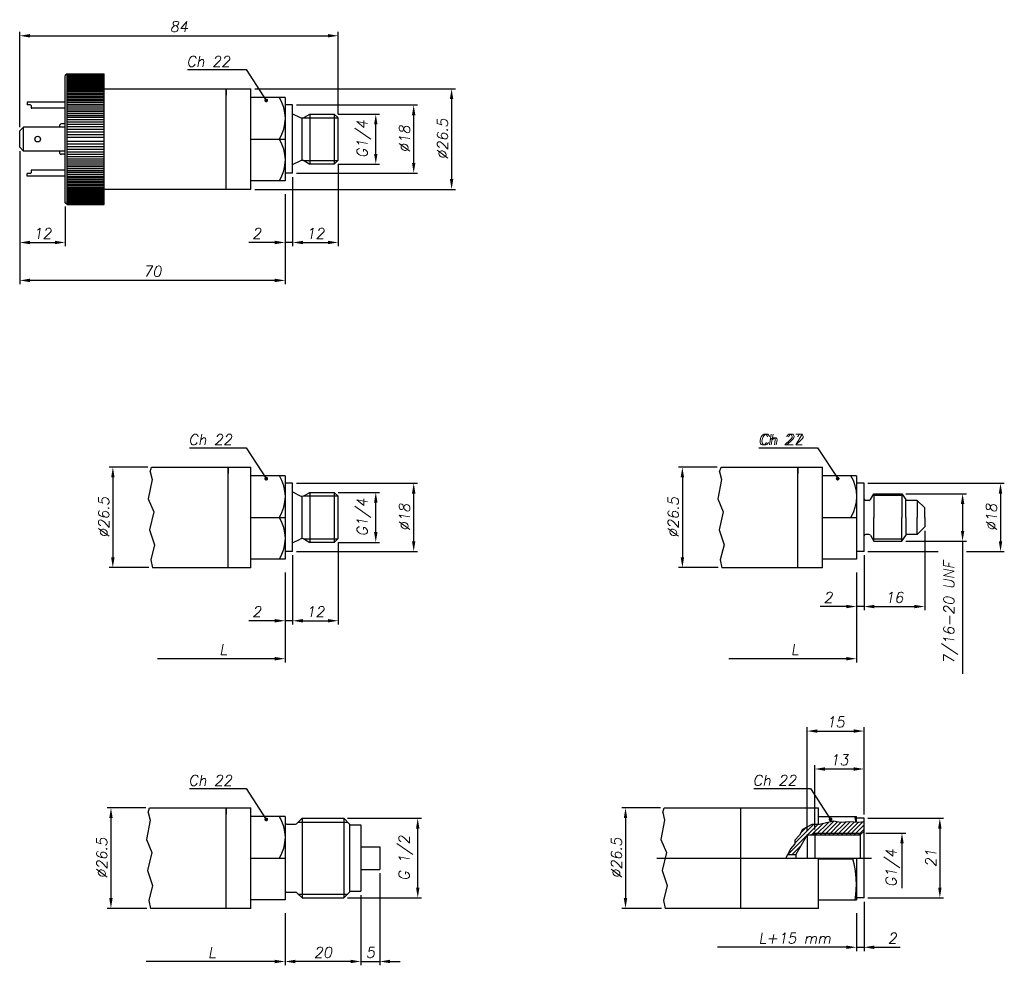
# Model space of a CAD drawing. Extents: x 343 to 877, y 114 to 364.
# Tile 1 of 2: x 343 to 603, y 114 to 364. Entities that reach past the tile are written whole.
import ezdxf

# ---------------------------------------------------------------- set-up
doc = ezdxf.new("R2010")
doc.units = 0
doc.header["$LTSCALE"] = 10
doc.header["$PDMODE"] = 1
doc.header["$PDSIZE"] = 1
doc.layers.get('0').update_dxf_attribs({"linetype": 'CONTINUOUS'})
doc.layers.get('DEFPOINTS').update_dxf_attribs({"linetype": 'CONTINUOUS'})
doc.styles.add('DEM2', font='romans.shx', dxfattribs={"oblique": 10})
doc.dimstyles.new('AXEGF_STANDARD', dxfattribs={"dimtxt": 2.8, "dimasz": 2.7, "dimexe": 1, "dimexo": 1, "dimgap": 1, "dimtad": 1, "dimdec": 8, "dimdsep": 46, "dimtxsty": 'DEM2', "dimcen": 0, "dimclrd": 256, "dimclre": 256, "dimclrt": 256, "dimadec": 8, "dimazin": 2, "dimtfac": 1, "dimtdec": 8, "dimtmove": 0, "dimatfit": 3, "dimfxl": 0, "dimtolj": 1, "dimarcsym": 0})

# ---------------------------------------------------------------- blocks, each defined once
blk = doc.blocks.new('*D1')
at = {"lineweight": -2}
for p, q in [((426.88, 338.79), (437.81, 338.79)), ((436.81, 328.34), (436.81, 336.09)), ((426.88, 325.64), (437.81, 325.64))]:
    blk.add_line(p, q, dxfattribs=at)
for points in [[(436.36, 336.09), (437.26, 336.09), (436.81, 338.79)], [(436.36, 328.34), (437.26, 328.34), (436.81, 325.64)]]:
    blk.add_solid(points)
at = {"layer": 'DEFPOINTS', "color": 0}
for p in [(425.88, 338.79), (436.81, 338.79), (425.88, 325.64)]:
    blk.add_point(p, dxfattribs=at)
at = {"insert": (433.68, 332.22), "char_height": 2.8, "attachment_point": 5, "rotation": 90, "style": 'DEM2'}
blk.add_mtext('\\A1;G1/4', dxfattribs=at)
blk = doc.blocks.new('*D2')
at = {"lineweight": -2}
for p, q in [((415.88, 341.22), (447.81, 341.22)), ((446.81, 325.92), (446.81, 338.52)), ((415.88, 323.22), (447.81, 323.22))]:
    blk.add_line(p, q, dxfattribs=at)
for points in [[(446.36, 338.52), (447.26, 338.52), (446.81, 341.22)], [(446.36, 325.92), (447.26, 325.92), (446.81, 323.22)]]:
    blk.add_solid(points)
at = {"layer": 'DEFPOINTS', "color": 0}
for p in [(414.88, 341.22), (446.81, 341.22), (414.88, 323.22)]:
    blk.add_point(p, dxfattribs=at)
at = {"insert": (444.41, 332.22), "char_height": 2.8, "attachment_point": 5, "rotation": 90, "style": 'DEM2'}
blk.add_mtext('\\A1;%%c18', dxfattribs=at)
blk = doc.blocks.new('*D3')
at = {"lineweight": -2}
for p, q in [((426.88, 325.64), (426.88, 303.97)), ((414.88, 322.22), (414.88, 303.97)), ((417.58, 304.97), (424.18, 304.97))]:
    blk.add_line(p, q, dxfattribs=at)
for points in [[(417.58, 305.42), (417.58, 304.52), (414.88, 304.97)], [(424.18, 305.42), (424.18, 304.52), (426.88, 304.97)]]:
    blk.add_solid(points)
at = {"layer": 'DEFPOINTS', "color": 0}
for p in [(426.88, 326.64), (414.88, 323.22), (426.88, 304.97)]:
    blk.add_point(p, dxfattribs=at)
at = {"insert": (420.88, 307.37), "char_height": 2.8, "attachment_point": 5, "style": 'DEM2'}
blk.add_mtext('\\A1;12', dxfattribs=at)
blk = doc.blocks.new('*D4')
at = {"lineweight": -2}
for p, q in [((414.88, 322.22), (414.88, 303.97)), ((412.88, 317.72), (412.88, 303.97)), ((410.18, 304.97), (403.34, 304.97)), ((414.88, 304.97), (412.88, 304.97)), ((417.58, 304.97), (420.28, 304.97))]:
    blk.add_line(p, q, dxfattribs=at)
for points in [[(410.18, 305.42), (410.18, 304.52), (412.88, 304.97)], [(417.58, 305.42), (417.58, 304.52), (414.88, 304.97)]]:
    blk.add_solid(points)
at = {"layer": 'DEFPOINTS', "color": 0}
for p in [(414.88, 323.22), (412.88, 318.72), (412.88, 304.97)]:
    blk.add_point(p, dxfattribs=at)
at = {"insert": (405.41, 307.37), "char_height": 2.8, "attachment_point": 5, "style": 'DEM2'}
blk.add_mtext('\\A1;2', dxfattribs=at)
blk = doc.blocks.new('*D5')
at = {"lineweight": -2}
for p, q in [((342.88, 329.07), (342.88, 293.97)), ((412.88, 317.72), (412.88, 293.97)), ((410.18, 294.97), (345.58, 294.97))]:
    blk.add_line(p, q, dxfattribs=at)
for points in [[(345.58, 295.42), (345.58, 294.52), (342.88, 294.97)], [(410.18, 295.42), (410.18, 294.52), (412.88, 294.97)]]:
    blk.add_solid(points)
at = {"layer": 'DEFPOINTS', "color": 0}
for p in [(342.88, 330.07), (412.88, 318.72), (342.88, 294.97)]:
    blk.add_point(p, dxfattribs=at)
at = {"insert": (377.88, 297.37), "char_height": 2.8, "attachment_point": 5, "style": 'DEM2'}
blk.add_mtext('\\A1;70', dxfattribs=at)
blk = doc.blocks.new('*D6')
at = {"lineweight": -2}
for p, q in [((342.88, 329.07), (342.88, 303.97)), ((354.88, 314.47), (354.88, 303.97)), ((345.58, 304.97), (352.18, 304.97))]:
    blk.add_line(p, q, dxfattribs=at)
for points in [[(345.58, 305.42), (345.58, 304.52), (342.88, 304.97)], [(352.18, 305.42), (352.18, 304.52), (354.88, 304.97)]]:
    blk.add_solid(points)
at = {"layer": 'DEFPOINTS', "color": 0}
for p in [(342.88, 330.07), (354.88, 315.47), (354.88, 304.97)]:
    blk.add_point(p, dxfattribs=at)
at = {"insert": (348.88, 307.37), "char_height": 2.8, "attachment_point": 5, "style": 'DEM2'}
blk.add_mtext('\\A1;12', dxfattribs=at)
blk = doc.blocks.new('*D7')
at = {"lineweight": -2}
for p, q in [((404.88, 345.47), (457.81, 345.47)), ((456.81, 342.77), (456.81, 321.67)), ((404.88, 318.97), (457.81, 318.97))]:
    blk.add_line(p, q, dxfattribs=at)
for points in [[(456.36, 342.77), (457.26, 342.77), (456.81, 345.47)], [(456.36, 321.67), (457.26, 321.67), (456.81, 318.97)]]:
    blk.add_solid(points)
at = {"layer": 'DEFPOINTS', "color": 0}
for p in [(403.88, 345.47), (403.88, 318.97), (456.81, 318.97)]:
    blk.add_point(p, dxfattribs=at)
at = {"insert": (454.41, 332.22), "char_height": 2.8, "attachment_point": 5, "rotation": 90, "style": 'DEM2'}
blk.add_mtext('\\A1;%%c26.5', dxfattribs=at)
blk = doc.blocks.new('*D8')
at = {"lineweight": -2}
for p, q in [((342.88, 335.37), (342.88, 360.47)), ((345.58, 359.47), (424.18, 359.47)), ((426.88, 338.79), (426.88, 360.47))]:
    blk.add_line(p, q, dxfattribs=at)
for points in [[(345.58, 359.92), (345.58, 359.02), (342.88, 359.47)], [(424.18, 359.92), (424.18, 359.02), (426.88, 359.47)]]:
    blk.add_solid(points)
at = {"layer": 'DEFPOINTS', "color": 0}
for p in [(426.88, 359.47), (426.88, 337.79), (342.88, 334.37)]:
    blk.add_point(p, dxfattribs=at)
at = {"insert": (384.88, 361.87), "char_height": 2.8, "attachment_point": 5, "style": 'DEM2'}
blk.add_mtext('\\A1;84', dxfattribs=at)
blk = doc.blocks.new('*D9')
at = {"lineweight": -2}
for p, q in [((437.88, 138.66), (437.88, 114.41)), ((432.88, 132.91), (432.88, 114.41)), ((430.18, 115.41), (427.48, 115.41)), ((432.88, 115.41), (437.88, 115.41)), ((440.58, 115.41), (443.28, 115.41))]:
    blk.add_line(p, q, dxfattribs=at)
for points in [[(430.18, 115.86), (430.18, 114.96), (432.88, 115.41)], [(440.58, 115.86), (440.58, 114.96), (437.88, 115.41)]]:
    blk.add_solid(points)
at = {"layer": 'DEFPOINTS', "color": 0}
for p in [(437.88, 139.66), (432.88, 133.91), (437.88, 115.41)]:
    blk.add_point(p, dxfattribs=at)
at = {"insert": (435.38, 117.81), "char_height": 2.8, "attachment_point": 5, "style": 'DEM2'}
blk.add_mtext('\\A1;5', dxfattribs=at)
blk = doc.blocks.new('*D10')
at = {"lineweight": -2}
for p, q in [((432.88, 132.91), (432.88, 114.41)), ((412.88, 128.16), (412.88, 114.41)), ((430.18, 115.41), (415.58, 115.41))]:
    blk.add_line(p, q, dxfattribs=at)
for points in [[(415.58, 115.86), (415.58, 114.96), (412.88, 115.41)], [(430.18, 115.86), (430.18, 114.96), (432.88, 115.41)]]:
    blk.add_solid(points)
at = {"layer": 'DEFPOINTS', "color": 0}
for p in [(432.88, 133.91), (412.88, 129.16), (412.88, 115.41)]:
    blk.add_point(p, dxfattribs=at)
at = {"insert": (422.88, 117.81), "char_height": 2.8, "attachment_point": 5, "style": 'DEM2'}
blk.add_mtext('\\A1;20', dxfattribs=at)
blk = doc.blocks.new('*D11')
at = {"lineweight": -2}
for p, q in [((429.38, 153.16), (448.88, 153.16)), ((447.88, 134.86), (447.88, 150.46)), ((429.38, 132.16), (448.88, 132.16))]:
    blk.add_line(p, q, dxfattribs=at)
for points in [[(447.43, 150.46), (448.33, 150.46), (447.88, 153.16)], [(447.43, 134.86), (448.33, 134.86), (447.88, 132.16)]]:
    blk.add_solid(points)
at = {"layer": 'DEFPOINTS', "color": 0}
for p in [(428.38, 153.16), (447.88, 153.16), (428.38, 132.16)]:
    blk.add_point(p, dxfattribs=at)
at = {"insert": (444.74, 142.66), "char_height": 2.8, "attachment_point": 5, "rotation": 90, "style": 'DEM2'}
blk.add_mtext('\\A1;G 1/2', dxfattribs=at)
blk = doc.blocks.new('*D12')
at = {"lineweight": -2}
for p, q in [((376.14, 155.91), (365.95, 155.91)), ((366.95, 153.21), (366.95, 132.11)), ((376.4, 129.41), (365.95, 129.41))]:
    blk.add_line(p, q, dxfattribs=at)
for points in [[(366.5, 153.21), (367.4, 153.21), (366.95, 155.91)], [(366.5, 132.11), (367.4, 132.11), (366.95, 129.41)]]:
    blk.add_solid(points)
at = {"layer": 'DEFPOINTS', "color": 0}
for p in [(377.14, 155.91), (366.95, 129.41), (377.4, 129.41)]:
    blk.add_point(p, dxfattribs=at)
at = {"insert": (364.55, 142.66), "char_height": 2.8, "attachment_point": 5, "rotation": 90, "style": 'DEM2'}
blk.add_mtext('\\A1;%%c26.5', dxfattribs=at)
blk = doc.blocks.new('*D13')
at = {"lineweight": -2}
for p, q in [((526.88, 245.74), (516.69, 245.74)), ((517.69, 243.04), (517.69, 221.94)), ((527.14, 219.24), (516.69, 219.24))]:
    blk.add_line(p, q, dxfattribs=at)
for points in [[(517.24, 243.04), (518.14, 243.04), (517.69, 245.74)], [(517.24, 221.94), (518.14, 221.94), (517.69, 219.24)]]:
    blk.add_solid(points)
at = {"layer": 'DEFPOINTS', "color": 0}
for p in [(527.88, 245.74), (517.69, 219.24), (528.14, 219.24)]:
    blk.add_point(p, dxfattribs=at)
at = {"insert": (515.29, 232.49), "char_height": 2.8, "attachment_point": 5, "rotation": 90, "style": 'DEM2'}
blk.add_mtext('\\A1;%%c26.5', dxfattribs=at)
blk = doc.blocks.new('*D14')
at = {"lineweight": -2}
for p, q in [((565.61, 222.49), (565.61, 207.99)), ((563.61, 217.99), (563.61, 207.99)), ((560.91, 208.99), (554.08, 208.99)), ((565.61, 208.99), (563.61, 208.99)), ((568.31, 208.99), (571.01, 208.99))]:
    blk.add_line(p, q, dxfattribs=at)
for points in [[(560.91, 209.44), (560.91, 208.54), (563.61, 208.99)], [(568.31, 209.44), (568.31, 208.54), (565.61, 208.99)]]:
    blk.add_solid(points)
at = {"layer": 'DEFPOINTS', "color": 0}
for p in [(565.61, 223.49), (563.61, 218.99), (563.61, 208.99)]:
    blk.add_point(p, dxfattribs=at)
at = {"insert": (556.15, 211.39), "char_height": 2.8, "attachment_point": 5, "style": 'DEM2'}
blk.add_mtext('\\A1;2', dxfattribs=at)
blk = doc.blocks.new('*D15')
at = {"lineweight": -2}
for p, q in [((581.61, 228.99), (581.61, 207.99)), ((565.61, 222.49), (565.61, 207.99)), ((568.31, 208.99), (578.91, 208.99))]:
    blk.add_line(p, q, dxfattribs=at)
for points in [[(568.31, 209.44), (568.31, 208.54), (565.61, 208.99)], [(578.91, 209.44), (578.91, 208.54), (581.61, 208.99)]]:
    blk.add_solid(points)
at = {"layer": 'DEFPOINTS', "color": 0}
for p in [(581.61, 229.99), (565.61, 223.49), (581.61, 208.99)]:
    blk.add_point(p, dxfattribs=at)
at = {"insert": (573.61, 211.39), "char_height": 2.8, "attachment_point": 5, "style": 'DEM2'}
blk.add_mtext('\\A1;16', dxfattribs=at)
blk = doc.blocks.new('*D16')
at = {"lineweight": -2}
for p, q in [((576.61, 238.74), (592.61, 238.74)), ((591.61, 236.04), (591.61, 228.94)), ((576.61, 226.24), (592.61, 226.24)), ((591.61, 226.24), (591.61, 191.27))]:
    blk.add_line(p, q, dxfattribs=at)
for points in [[(591.16, 236.04), (592.06, 236.04), (591.61, 238.74)], [(591.16, 228.94), (592.06, 228.94), (591.61, 226.24)]]:
    blk.add_solid(points)
at = {"layer": 'DEFPOINTS', "color": 0}
for p in [(575.61, 238.74), (591.61, 238.74), (575.61, 226.24)]:
    blk.add_point(p, dxfattribs=at)
at = {"insert": (588.48, 207.4), "char_height": 2.8, "attachment_point": 5, "rotation": 90, "style": 'DEM2'}
blk.add_mtext('\\A1;7/16-20 UNF', dxfattribs=at)
blk = doc.blocks.new('*D17')
at = {"lineweight": -2}
for p, q in [((511.88, 155.91), (501.69, 155.91)), ((502.69, 153.21), (502.69, 132.11)), ((512.14, 129.41), (501.69, 129.41))]:
    blk.add_line(p, q, dxfattribs=at)
for points in [[(502.24, 153.21), (503.14, 153.21), (502.69, 155.91)], [(502.24, 132.11), (503.14, 132.11), (502.69, 129.41)]]:
    blk.add_solid(points)
at = {"layer": 'DEFPOINTS', "color": 0}
for p in [(512.88, 155.91), (502.69, 129.41), (513.14, 129.41)]:
    blk.add_point(p, dxfattribs=at)
at = {"insert": (500.29, 142.66), "char_height": 2.8, "attachment_point": 5, "rotation": 90, "style": 'DEM2'}
blk.add_mtext('\\A1;%%c26.5', dxfattribs=at)
blk = doc.blocks.new('*D18')
at = {"lineweight": -2}
for p, q in [((566.61, 153.16), (586.61, 153.16)), ((585.61, 150.46), (585.61, 134.86)), ((566.61, 132.16), (586.61, 132.16))]:
    blk.add_line(p, q, dxfattribs=at)
for points in [[(585.16, 150.46), (586.06, 150.46), (585.61, 153.16)], [(585.16, 134.86), (586.06, 134.86), (585.61, 132.16)]]:
    blk.add_solid(points)
at = {"layer": 'DEFPOINTS', "color": 0}
for p in [(565.61, 153.16), (565.61, 132.16), (585.61, 132.16)]:
    blk.add_point(p, dxfattribs=at)
at = {"insert": (583.21, 142.66), "char_height": 2.8, "attachment_point": 5, "rotation": 90, "style": 'DEM2'}
blk.add_mtext('\\A1;21', dxfattribs=at)
blk = doc.blocks.new('*D19')
at = {"lineweight": -2}
for p, q in [((552.61, 150.23), (552.61, 167.16)), ((565.61, 154.16), (565.61, 167.16)), ((555.31, 166.16), (562.91, 166.16))]:
    blk.add_line(p, q, dxfattribs=at)
for points in [[(555.31, 166.61), (555.31, 165.71), (552.61, 166.16)], [(562.91, 166.61), (562.91, 165.71), (565.61, 166.16)]]:
    blk.add_solid(points)
at = {"layer": 'DEFPOINTS', "color": 0}
for p in [(565.61, 166.16), (565.61, 153.16), (552.61, 149.23)]:
    blk.add_point(p, dxfattribs=at)
at = {"insert": (559.11, 168.56), "char_height": 2.8, "attachment_point": 5, "style": 'DEM2'}
blk.add_mtext('\\A1;13', dxfattribs=at)
blk = doc.blocks.new('*D20')
at = {"lineweight": -2}
for p, q in [((550.61, 149.81), (550.61, 177.16)), ((565.61, 154.16), (565.61, 177.16)), ((553.31, 176.16), (562.91, 176.16))]:
    blk.add_line(p, q, dxfattribs=at)
for points in [[(553.31, 176.61), (553.31, 175.71), (550.61, 176.16)], [(562.91, 176.61), (562.91, 175.71), (565.61, 176.16)]]:
    blk.add_solid(points)
at = {"layer": 'DEFPOINTS', "color": 0}
for p in [(565.61, 176.16), (565.61, 153.16), (550.61, 148.81)]:
    blk.add_point(p, dxfattribs=at)
at = {"insert": (558.11, 178.56), "char_height": 2.8, "attachment_point": 5, "style": 'DEM2'}
blk.add_mtext('\\A1;15', dxfattribs=at)
blk = doc.blocks.new('*D21')
at = {"lineweight": -2}
for p, q in [((565.61, 131.16), (565.61, 118.16)), ((563.61, 128.16), (563.61, 118.16)), ((560.91, 119.16), (558.21, 119.16)), ((563.61, 119.16), (565.61, 119.16)), ((568.31, 119.16), (575.15, 119.16))]:
    blk.add_line(p, q, dxfattribs=at)
for points in [[(560.91, 119.61), (560.91, 118.71), (563.61, 119.16)], [(568.31, 119.61), (568.31, 118.71), (565.61, 119.16)]]:
    blk.add_solid(points)
at = {"layer": 'DEFPOINTS', "color": 0}
for p in [(565.61, 132.16), (563.61, 129.16), (565.61, 119.16)]:
    blk.add_point(p, dxfattribs=at)
at = {"insert": (573.08, 121.56), "char_height": 2.8, "attachment_point": 5, "style": 'DEM2'}
blk.add_mtext('\\A1;2', dxfattribs=at)
blk = doc.blocks.new('*D25')
at = {"lineweight": -2}
for p, q in [((414.88, 222.49), (414.88, 204.24)), ((412.88, 217.99), (412.88, 204.24)), ((410.18, 205.24), (403.34, 205.24)), ((414.88, 205.24), (412.88, 205.24)), ((417.58, 205.24), (420.28, 205.24))]:
    blk.add_line(p, q, dxfattribs=at)
for points in [[(410.18, 205.69), (410.18, 204.79), (412.88, 205.24)], [(417.58, 205.69), (417.58, 204.79), (414.88, 205.24)]]:
    blk.add_solid(points)
at = {"layer": 'DEFPOINTS', "color": 0}
for p in [(414.88, 223.49), (412.88, 218.99), (412.88, 205.24)]:
    blk.add_point(p, dxfattribs=at)
at = {"insert": (405.41, 207.64), "char_height": 2.8, "attachment_point": 5, "style": 'DEM2'}
blk.add_mtext('\\A1;2', dxfattribs=at)
blk = doc.blocks.new('*D24')
at = {"lineweight": -2}
for p, q in [((426.88, 225.91), (426.88, 204.24)), ((414.88, 222.49), (414.88, 204.24)), ((417.58, 205.24), (424.18, 205.24))]:
    blk.add_line(p, q, dxfattribs=at)
for points in [[(417.58, 205.69), (417.58, 204.79), (414.88, 205.24)], [(424.18, 205.69), (424.18, 204.79), (426.88, 205.24)]]:
    blk.add_solid(points)
at = {"layer": 'DEFPOINTS', "color": 0}
for p in [(426.88, 226.91), (414.88, 223.49), (426.88, 205.24)]:
    blk.add_point(p, dxfattribs=at)
at = {"insert": (420.88, 207.64), "char_height": 2.8, "attachment_point": 5, "style": 'DEM2'}
blk.add_mtext('\\A1;12', dxfattribs=at)
blk = doc.blocks.new('*D23')
at = {"lineweight": -2}
for p, q in [((415.88, 241.49), (447.81, 241.49)), ((446.81, 226.19), (446.81, 238.79)), ((415.88, 223.49), (447.81, 223.49))]:
    blk.add_line(p, q, dxfattribs=at)
for points in [[(446.36, 238.79), (447.26, 238.79), (446.81, 241.49)], [(446.36, 226.19), (447.26, 226.19), (446.81, 223.49)]]:
    blk.add_solid(points)
at = {"layer": 'DEFPOINTS', "color": 0}
for p in [(414.88, 241.49), (446.81, 241.49), (414.88, 223.49)]:
    blk.add_point(p, dxfattribs=at)
at = {"insert": (444.41, 232.49), "char_height": 2.8, "attachment_point": 5, "rotation": 90, "style": 'DEM2'}
blk.add_mtext('\\A1;%%c18', dxfattribs=at)
blk = doc.blocks.new('*D22')
at = {"lineweight": -2}
for p, q in [((426.88, 239.07), (437.81, 239.07)), ((436.81, 228.61), (436.81, 236.37)), ((426.88, 225.91), (437.81, 225.91))]:
    blk.add_line(p, q, dxfattribs=at)
for points in [[(436.36, 236.37), (437.26, 236.37), (436.81, 239.07)], [(436.36, 228.61), (437.26, 228.61), (436.81, 225.91)]]:
    blk.add_solid(points)
at = {"layer": 'DEFPOINTS', "color": 0}
for p in [(425.88, 239.07), (436.81, 239.07), (425.88, 225.91)]:
    blk.add_point(p, dxfattribs=at)
at = {"insert": (433.68, 232.49), "char_height": 2.8, "attachment_point": 5, "rotation": 90, "style": 'DEM2'}
blk.add_mtext('\\A1;G1/4', dxfattribs=at)
blk = doc.blocks.new('*D26')
at = {"lineweight": -2}
for p, q in [((376.64, 245.74), (366.45, 245.74)), ((367.45, 243.04), (367.45, 221.94)), ((376.9, 219.24), (366.45, 219.24))]:
    blk.add_line(p, q, dxfattribs=at)
for points in [[(367, 243.04), (367.9, 243.04), (367.45, 245.74)], [(367, 221.94), (367.9, 221.94), (367.45, 219.24)]]:
    blk.add_solid(points)
at = {"layer": 'DEFPOINTS', "color": 0}
for p in [(377.64, 245.74), (367.45, 219.24), (377.9, 219.24)]:
    blk.add_point(p, dxfattribs=at)
at = {"insert": (365.05, 232.49), "char_height": 2.8, "attachment_point": 5, "rotation": 90, "style": 'DEM2'}
blk.add_mtext('\\A1;%%c26.5', dxfattribs=at)
blk = doc.blocks.new('*D27')
at = {"lineweight": -2}
for p, q in [((566.61, 241.49), (602.61, 241.49)), ((601.61, 238.79), (601.61, 226.19)), ((592.61, 223.49), (602.61, 223.49))]:
    blk.add_line(p, q, dxfattribs=at)
for points in [[(601.16, 238.79), (602.06, 238.79), (601.61, 241.49)], [(601.16, 226.19), (602.06, 226.19), (601.61, 223.49)]]:
    blk.add_solid(points)
at = {"layer": 'DEFPOINTS', "color": 0}
for p in [(565.61, 241.49), (591.61, 223.49), (601.61, 223.49)]:
    blk.add_point(p, dxfattribs=at)
at = {"insert": (599.21, 232.49), "char_height": 2.8, "attachment_point": 5, "rotation": 90, "style": 'DEM2'}
blk.add_mtext('\\A1;%%c18', dxfattribs=at)

msp = doc.modelspace()

# ---------------------------------------------------------------- hatches: boundary and pattern name
h = msp.add_hatch()
h.set_pattern_fill('ANSI31', color=256, scale=0.25, style=0)
h.paths.add_polyline_path([(561.89304599, 152.26642858), (559.43097251, 152.04265341), (557.56576551, 152.41561169), (553.83535152, 151.52051102), (551.8209279, 151.52051102), (549.35885293, 150.17786002), (548.61276983, 148.6860259), (547.34442931, 147.41796695), (547.34442931, 146.44827423), (546.24668171, 145.13673757), (545.76698984, 144.17756967), (545.47682958, 143.65539714), (547.63928061, 143.65539714), (550.6126345, 148.80539714), (551.87045073, 148.80539714), (552.6126345, 149.23389714), (565.0411345, 149.23389714), (565.6126345, 149.80539714), (565.6126345, 152.23291421), (564.28051191, 152.04265341)])
h.paths.add_polyline_path([(564.6126345, 148.80539714), (565.0411345, 149.23389714), (552.6126345, 149.23389714), (552.6126345, 148.80539714)], flags=17)
h.paths.add_polyline_path([(552.6126345, 148.80539714), (552.6126345, 149.23389714), (551.87045073, 148.80539714)], flags=17)

# ---------------------------------------------------------------- linework, layer by layer
for p, q in [((355.37609799, 349.46588803), (354.87609799, 348.96588803)), ((354.87609799, 315.46588803), (354.87609799, 348.96588803)), ((355.37609799, 314.96588803), (355.37609799, 349.46588803)), ((355.37609799, 349.46588803), (365.17609799, 349.46588803)), ((355.37609799, 349.36588803), (365.17609799, 349.36588803)), ((355.37609799, 349.26588803), (365.17609799, 349.26588803)), ((355.37609799, 349.16588803), (365.17609799, 349.16588803)), ((355.37609799, 348.96588803), (365.17609799, 348.96588803)), ((355.37609799, 348.76588803), (365.17609799, 348.76588803)), ((355.37609799, 348.56588803), (365.17609799, 348.56588803)), ((355.37609799, 348.36588803), (365.17609799, 348.36588803)), ((355.37609799, 348.1808164), (365.17609799, 348.1808164)), ((365.17609799, 314.96588803), (365.17609799, 349.46588803)), ((387.14738611, 350.5704283), (402.59524053, 350.5704283)), ((402.59524053, 350.5704283), (407.91885164, 342.4302429)), ((355.37609799, 347.96588803), (365.17609799, 347.96588803)), ((355.37609799, 347.76588803), (365.17609799, 347.76588803)), ((355.37609799, 347.56588803), (365.17609799, 347.56588803)), ((355.37609799, 347.26588803), (365.17609799, 347.26588803)), ((355.37609799, 346.96588803), (365.17609799, 346.96588803)), ((355.37609799, 346.66588803), (365.17609799, 346.66588803)), ((355.37609799, 346.36588803), (365.17609799, 346.36588803)), ((355.37609799, 346.06588803), (365.17609799, 346.06588803)), ((355.37609799, 345.76588803), (365.17609799, 345.76588803)), ((355.37609799, 345.46588803), (365.17609799, 345.46588803)), ((365.17609799, 345.46588803), (403.87609799, 345.46588803)), ((397.37609799, 318.96588803), (397.37609799, 345.46588803)), ((397.37609799, 345.46588803), (397.37609799, 343.81588803)), ((403.87609799, 318.96588803), (403.87609799, 345.46588803)), ((355.37609799, 345.16588803), (365.17609799, 345.16588803)), ((355.37609799, 344.76588803), (365.17609799, 344.76588803)), ((355.37609799, 344.36588803), (365.17609799, 344.36588803)), ((355.37609799, 343.96588803), (365.17609799, 343.96588803)), ((355.37609799, 343.56588803), (365.17609799, 343.56588803)), ((355.37609799, 343.16588803), (365.17609799, 343.16588803)), ((412.87609799, 343.21588803), (403.87609799, 343.21588803)), ((412.87609799, 343.21588803), (412.87609799, 321.21588803)), ((354.87609799, 341.96588803), (344.87609799, 341.96588803)), ((344.87609799, 341.96588803), (344.87609799, 341.26588803)), ((345.67609799, 341.26588803), (344.87609799, 341.26588803)), ((345.87609799, 341.06588803), (345.87609799, 340.56588803)), ((354.87609799, 340.36588803), (346.07609799, 340.36588803)), ((355.37609799, 342.76588803), (365.17609799, 342.76588803)), ((355.37609799, 342.36588803), (365.17609799, 342.36588803)), ((355.37609799, 341.96588803), (365.17609799, 341.96588803)), ((355.37609799, 341.46588803), (365.17609799, 341.46588803)), ((355.37609799, 340.96588803), (365.17609799, 340.96588803)), ((355.37609799, 340.46588803), (365.17609799, 340.46588803)), ((414.87609799, 323.21588803), (414.87609799, 341.21588803)), ((355.37609799, 339.96588803), (365.17609799, 339.96588803)), ((355.37609799, 339.46588803), (365.17609799, 339.46588803)), ((355.37609799, 338.96588803), (365.17609799, 338.96588803)), ((355.37609799, 338.46588803), (365.17609799, 338.46588803)), ((355.37609799, 337.96588803), (365.17609799, 337.96588803)), ((414.87609799, 338.91588803), (416.85156641, 337.94000587)), ((417.38305261, 326.61588803), (417.38305261, 337.81588803)), ((417.70681139, 337.86038803), (426.81009799, 337.86038803)), ((417.98305261, 337.97665755), (419.40200143, 338.79588803)), ((419.39940336, 338.79438803), (425.87609799, 338.79438803)), ((419.39940336, 338.79438803), (419.39940336, 325.63738803)), ((426.87609799, 337.79438803), (425.87609799, 338.79438803)), ((426.87609799, 337.79438803), (425.87609799, 338.79438803)), ((425.87609799, 338.79438803), (425.87609799, 325.63738803)), ((426.87609799, 326.63738803), (426.87609799, 337.79438803)), ((426.87609799, 326.63738803), (426.87609799, 337.79438803)), ((343.87609799, 335.36588803), (342.87609799, 334.36588803)), ((354.87609799, 335.36588803), (343.87609799, 335.36588803)), ((343.87609799, 329.06588803), (343.87609799, 335.36588803)), ((353.37609799, 335.71588803), (353.37609799, 335.36588803)), ((354.87609799, 336.21588803), (353.87609799, 336.21588803)), ((355.37609799, 337.36588803), (365.17609799, 337.36588803)), ((355.37609799, 336.76588803), (365.17609799, 336.76588803)), ((355.37609799, 336.16588803), (365.17609799, 336.16588803)), ((355.37609799, 335.56588803), (365.17609799, 335.56588803)), ((342.87609799, 330.06588803), (342.87609799, 334.36588803)), ((355.37609799, 334.86588803), (365.17609799, 334.86588803)), ((355.37609799, 334.16588803), (365.17609799, 334.16588803)), ((355.37609799, 333.46588803), (365.17609799, 333.46588803)), ((355.37609799, 332.76588803), (365.17609799, 332.76588803)), ((343.87609799, 329.06588803), (342.87609799, 330.06588803)), ((355.37609799, 331.66588803), (365.17609799, 331.66588803)), ((355.37609799, 330.96588803), (365.17609799, 330.96588803)), ((355.37609799, 330.26588803), (365.17609799, 330.26588803)), ((403.87609799, 332.21588803), (412.87609799, 332.21588803)), ((354.87609799, 329.06588803), (343.87609799, 329.06588803)), ((353.37609799, 329.06588803), (353.37609799, 328.71588803)), ((354.87609799, 328.21588803), (353.87609799, 328.21588803)), ((355.37609799, 329.56588803), (365.17609799, 329.56588803)), ((355.37609799, 328.86588803), (365.17609799, 328.86588803)), ((355.37609799, 328.26588803), (365.17609799, 328.26588803)), ((355.37609799, 327.66588803), (365.17609799, 327.66588803)), ((355.37609799, 327.06588803), (365.17609799, 327.06588803)), ((355.37609799, 326.46588803), (365.17609799, 326.46588803)), ((355.37609799, 325.96588803), (365.17609799, 325.96588803)), ((355.37609799, 325.46588803), (365.17609799, 325.46588803)), ((355.37609799, 324.96588803), (365.17609799, 324.96588803)), ((414.87609799, 325.51588803), (416.85156641, 326.49177019)), ((417.70681139, 326.57138803), (426.81009799, 326.57138803)), ((417.98305261, 326.45511851), (419.40200143, 325.63588803)), ((425.87609799, 325.63738803), (419.39940336, 325.63738803)), ((426.87609799, 326.63738803), (425.87609799, 325.63738803)), ((426.87609799, 326.63738803), (425.87609799, 325.63738803)), ((344.87609799, 322.46588803), (344.87609799, 323.16588803)), ((345.67609799, 323.16588803), (344.87609799, 323.16588803)), ((354.87609799, 322.46588803), (344.87609799, 322.46588803)), ((345.87609799, 323.86588803), (345.87609799, 323.36588803)), ((354.87609799, 324.06588803), (346.07609799, 324.06588803)), ((355.37609799, 324.46588803), (365.17609799, 324.46588803)), ((355.37609799, 323.96588803), (365.17609799, 323.96588803)), ((355.37609799, 323.46588803), (365.17609799, 323.46588803)), ((355.37609799, 322.96588803), (365.17609799, 322.96588803)), ((355.37609799, 322.46588803), (365.17609799, 322.46588803)), ((355.37609799, 322.06588803), (365.17609799, 322.06588803)), ((355.37609799, 321.66588803), (365.17609799, 321.66588803)), ((355.37609799, 321.26588803), (365.17609799, 321.26588803)), ((355.37609799, 320.86588803), (365.17609799, 320.86588803)), ((355.37609799, 320.46588803), (365.17609799, 320.46588803)), ((355.37609799, 320.06588803), (365.17609799, 320.06588803)), ((355.37609799, 319.66588803), (365.17609799, 319.66588803)), ((412.87609799, 321.21588803), (403.87609799, 321.21588803)), ((355.37609799, 319.26588803), (365.17609799, 319.26588803)), ((355.37609799, 318.96588803), (365.17609799, 318.96588803)), ((355.37609799, 318.66588803), (365.17609799, 318.66588803)), ((355.37609799, 318.36588803), (365.17609799, 318.36588803)), ((355.37609799, 318.06588803), (365.17609799, 318.06588803)), ((355.37609799, 317.76588803), (365.17609799, 317.76588803)), ((355.37609799, 317.46588803), (365.17609799, 317.46588803)), ((355.37609799, 317.16588803), (365.17609799, 317.16588803)), ((403.87609799, 318.96588803), (365.17609799, 318.96588803)), ((355.37609799, 314.96588803), (354.87609799, 315.46588803)), ((355.37609799, 316.86588803), (365.17609799, 316.86588803)), ((355.37609799, 316.66588803), (365.17609799, 316.66588803)), ((355.37609799, 316.46588803), (365.17609799, 316.46588803)), ((355.37609799, 316.26588803), (365.17609799, 316.26588803)), ((355.37609799, 316.06588803), (365.17609799, 316.06588803)), ((355.37609799, 315.86588803), (365.17609799, 315.86588803)), ((355.37609799, 315.66588803), (365.17609799, 315.66588803)), ((355.37609799, 315.46588803), (365.17609799, 315.46588803)), ((355.37609799, 315.26588803), (365.17609799, 315.26588803)), ((355.37609799, 315.16588803), (365.17609799, 315.16588803)), ((355.37609799, 315.06588803), (365.17609799, 315.06588803)), ((355.37609799, 314.96588803), (365.17609799, 314.96588803)), ((387.64738611, 250.84165635), (402.59524053, 250.84165635)), ((402.59524053, 250.84165635), (407.91885164, 242.70147095)), ((537.88392261, 250.84165635), (553.33177703, 250.84165635)), ((538.38392261, 250.84165635), (553.33177703, 250.84165635)), ((553.33177703, 250.84165635), (558.65538815, 242.70147095)), ((553.33177703, 250.84165635), (558.65538815, 242.70147095)), ((377.2685661, 244.53785502), (377.64207149, 245.73711608)), ((377.2685661, 244.53785502), (377.77982121, 242.49328892)), ((377.64207149, 245.73711608), (403.87609799, 245.73711608)), ((397.87609799, 219.23711608), (397.87609799, 245.73711608)), ((397.87609799, 245.73711608), (397.87609799, 244.08711608)), ((403.87609799, 219.23711608), (403.87609799, 245.73711608)), ((527.50510261, 244.53785502), (527.878608, 245.73711608)), ((527.50510261, 244.53785502), (528.01635771, 242.49328892)), ((527.878608, 245.73711608), (554.6126345, 245.73711608)), ((548.1126345, 219.23711608), (548.1126345, 245.73711608)), ((548.1126345, 245.73711608), (548.1126345, 244.08711608)), ((554.6126345, 219.23711608), (554.6126345, 245.73711608)), ((377.77982121, 242.49328892), (376.79311484, 237.36355478)), ((412.87609799, 243.48711608), (403.87609799, 243.48711608)), ((412.87609799, 243.48711608), (412.87609799, 221.48711608)), ((528.01635771, 242.49328892), (527.02965135, 237.36355478)), ((563.6126345, 243.48711608), (554.6126345, 243.48711608)), ((563.6126345, 243.48711608), (563.6126345, 221.48711608)), ((414.87609799, 223.48711608), (414.87609799, 241.48711608)), ((414.87609799, 239.18711608), (416.85156641, 238.21123392)), ((417.98305261, 238.2478856), (419.40200143, 239.06711608)), ((419.39940336, 239.06561608), (419.39940336, 225.90861608)), ((419.39940336, 239.06561608), (425.87609799, 239.06561608)), ((425.87609799, 239.06561608), (425.87609799, 225.90861608)), ((426.87609799, 238.06561608), (425.87609799, 239.06561608)), ((426.87609799, 238.06561608), (425.87609799, 239.06561608)), ((565.6126345, 241.48711608), (563.6126345, 241.48711608)), ((565.6126345, 223.48711608), (565.6126345, 241.48711608)), ((376.79311484, 237.36355478), (378.24028398, 233.94373203)), ((417.38305261, 226.88711608), (417.38305261, 238.08711608)), ((417.70681139, 238.13161608), (426.81009799, 238.13161608)), ((426.87609799, 226.90861608), (426.87609799, 238.06561608)), ((426.87609799, 226.90861608), (426.87609799, 238.06561608)), ((527.02965135, 237.36355478), (528.47682048, 233.94373203)), ((566.98044316, 236.98711608), (566.0126345, 236.98711608)), ((567.32778667, 237.18874146), (568.21209346, 238.73711608)), ((575.94596783, 238.23711608), (567.92653376, 238.23711608)), ((568.21209346, 238.73711608), (575.6126345, 238.73711608)), ((568.21209346, 238.73711608), (568.21209346, 232.48711608)), ((575.6126345, 238.73711608), (576.6126345, 237.23711608)), ((575.6126345, 238.73711608), (575.6126345, 232.48711608)), ((576.6126345, 232.48711608), (576.6126345, 237.23711608)), ((579.6126345, 236.98711608), (576.6126345, 236.98711608)), ((581.6126345, 234.98711608), (579.6126345, 236.98711608)), ((579.6126345, 236.98711608), (579.6126345, 232.48711608)), ((378.24028398, 233.94373203), (377.12201597, 229.20859207)), ((528.47682048, 233.94373203), (527.35855247, 229.20859207)), ((581.6126345, 232.48711608), (581.6126345, 234.98711608)), ((403.87609799, 232.48711608), (412.87609799, 232.48711608)), ((554.6126345, 232.48711608), (563.6126345, 232.48711608)), ((568.21209346, 226.23711608), (568.21209346, 232.48711608)), ((575.6126345, 226.23711608), (575.6126345, 232.48711608)), ((576.6126345, 232.48711608), (576.6126345, 227.73711608)), ((579.6126345, 227.98711608), (579.6126345, 232.48711608)), ((581.6126345, 232.48711608), (581.6126345, 229.98711608)), ((377.12201597, 229.20859207), (378.43762495, 225.26264342)), ((527.35855247, 229.20859207), (528.67416146, 225.26264342)), ((581.6126345, 229.98711608), (579.6126345, 227.98711608)), ((414.87609799, 225.78711608), (416.85156641, 226.76299824)), ((417.70681139, 226.84261608), (426.81009799, 226.84261608)), ((417.98305261, 226.72634656), (419.40200143, 225.90711608)), ((426.87609799, 226.90861608), (425.87609799, 225.90861608)), ((426.87609799, 226.90861608), (425.87609799, 225.90861608)), ((566.98044316, 227.98711608), (566.0126345, 227.98711608)), ((567.32778667, 227.7854907), (568.21209346, 226.23711608)), ((575.94596783, 226.73711608), (567.92653376, 226.73711608)), ((568.21209346, 226.23711608), (575.6126345, 226.23711608)), ((575.6126345, 226.23711608), (576.6126345, 227.73711608)), ((579.6126345, 227.98711608), (576.6126345, 227.98711608)), ((378.43762495, 225.26264342), (377.45091859, 221.31669378)), ((425.87609799, 225.90861608), (419.39940336, 225.90861608)), ((528.67416146, 225.26264342), (527.68745509, 221.31669378)), ((565.6126345, 223.48711608), (563.6126345, 223.48711608)), ((566.6126345, 223.48711608), (585.16842907, 223.48711608)), ((377.45091859, 221.31669378), (377.90474553, 219.23711608)), ((412.87609799, 221.48711608), (403.87609799, 221.48711608)), ((527.68745509, 221.31669378), (528.14128203, 219.23711608)), ((563.6126345, 221.48711608), (554.6126345, 221.48711608)), ((403.87609799, 219.23711608), (377.90474553, 219.23711608)), ((554.6126345, 219.23711608), (528.14128203, 219.23711608)), ((412.87609799, 217.98711608), (412.87609799, 194.23711608)), ((563.6126345, 217.98711608), (563.6126345, 194.23711608)), ((410.17609799, 195.23711608), (379.24749831, 195.23711608)), ((560.9126345, 195.23711608), (529.98403481, 195.23711608)), ((387.64738611, 161.00993741), (402.59524053, 161.00993741)), ((402.59524053, 161.00993741), (407.91885164, 152.86975201)), ((536.51211478, 161.01572279), (551.45996921, 161.01572279)), ((551.45996921, 161.01572279), (556.78358032, 152.87553739)), ((376.7685661, 154.70613608), (377.14207149, 155.90539714)), ((377.14207149, 155.90539714), (403.87609799, 155.90539714)), ((397.37609799, 129.40539714), (397.37609799, 155.90539714)), ((397.37609799, 155.90539714), (397.37609799, 154.25539714)), ((403.87609799, 129.40539714), (403.87609799, 155.90539714)), ((512.50510261, 154.70613608), (512.878608, 155.90539714)), ((512.878608, 155.90539714), (539.6126345, 155.90539714)), ((533.1126345, 130.49039714), (533.1126345, 155.90539714)), ((533.1126345, 155.90539714), (553.6126345, 155.90539714)), ((553.6126345, 151.52051102), (553.6126345, 155.90539714)), ((376.7685661, 154.70613608), (377.27982121, 152.66156998)), ((412.87609799, 153.65539714), (403.87609799, 153.65539714)), ((412.87609799, 153.65539714), (412.87609799, 131.65539714)), ((512.50510261, 154.70613608), (513.01635771, 152.66156998)), ((553.6126345, 153.65539714), (563.6126345, 153.65539714)), ((563.6126345, 152.10525299), (563.6126345, 153.65539714)), ((377.27982121, 152.66156998), (376.29311484, 147.53183584)), ((413.37609799, 151.65539714), (415.66899121, 151.65539714)), ((416.0225446, 151.80184375), (417.37609799, 153.15539714)), ((416.37609799, 152.15539714), (429.37609799, 152.15539714)), ((417.37609799, 153.15539714), (417.37609799, 132.15539714)), ((417.37609799, 153.15539714), (428.37609799, 153.15539714)), ((428.37609799, 153.15539714), (428.37609799, 132.15539714)), ((428.37609799, 153.15539714), (429.87609799, 151.65539714)), ((429.87609799, 151.65539714), (429.87609799, 133.65539714)), ((429.87609799, 151.40539714), (432.87609799, 151.40539714)), ((432.87609799, 151.40539714), (432.87609799, 133.90539714)), ((513.01635771, 152.66156998), (512.02965135, 147.53183584)), ((565.6126345, 153.15539714), (563.6126345, 153.15539714)), ((565.6126345, 132.15539714), (565.6126345, 153.15539714)), ((550.6126345, 148.80539714), (547.63928061, 143.65539714)), ((550.6126345, 148.80539714), (550.6126345, 142.65539714)), ((550.6126345, 148.80539714), (564.6126345, 148.80539714)), ((552.6126345, 149.23389714), (551.87045073, 148.80539714)), ((552.6126345, 149.23389714), (565.0411345, 149.23389714)), ((552.6126345, 149.23389714), (552.6126345, 142.65539714)), ((564.6126345, 148.80539714), (565.6126345, 149.80539714)), ((564.6126345, 148.80539714), (564.6126345, 142.65539714)), ((566.0411345, 149.23389714), (576.6126345, 149.23389714)), ((376.29311484, 147.53183584), (377.74028398, 144.11201309)), ((432.87609799, 145.65539714), (437.87609799, 145.65539714)), ((437.87609799, 145.65539714), (437.87609799, 139.65539714)), ((512.02965135, 147.53183584), (513.47682048, 144.11201309)), ((575.6126345, 146.53389714), (575.6126345, 134.78112191)), ((377.74028398, 144.11201309), (376.62201597, 139.37687313)), ((513.47682048, 144.11201309), (512.35855247, 139.37687313)), ((545.47682958, 143.65539714), (547.63928061, 143.65539714)), ((547.63928061, 143.65539714), (547.63928061, 142.65539714)), ((403.87609799, 142.65539714), (412.87609799, 142.65539714)), ((553.6126345, 129.40539714), (553.6126345, 142.65539714)), ((553.6126345, 142.50085012), (562.6126345, 142.50085012)), ((563.6126345, 142.65539714), (563.6126345, 131.65539714)), ((376.62201597, 139.37687313), (377.93762495, 135.43092448)), ((432.87609799, 139.65539714), (437.87609799, 139.65539714)), ((512.35855247, 139.37687313), (513.67416146, 135.43092448)), ((377.93762495, 135.43092448), (376.95091859, 131.48497484)), ((513.67416146, 135.43092448), (512.68745509, 131.48497484)), ((413.37609799, 133.65539714), (415.66899121, 133.65539714)), ((416.0225446, 133.50895053), (417.37609799, 132.15539714)), ((416.37609799, 133.15539714), (429.37609799, 133.15539714)), ((428.37609799, 132.15539714), (429.87609799, 133.65539714)), ((429.87609799, 133.90539714), (432.87609799, 133.90539714)), ((376.95091859, 131.48497484), (377.40474553, 129.40539714)), ((412.87609799, 131.65539714), (403.87609799, 131.65539714)), ((417.37609799, 132.15539714), (428.37609799, 132.15539714)), ((512.68745509, 131.48497484), (513.14128203, 129.40539714)), ((533.1126345, 129.40539714), (533.1126345, 130.49039714)), ((533.1126345, 129.40539714), (533.1126345, 130.49039714)), ((553.6126345, 131.65539714), (563.6126345, 131.65539714)), ((565.6126345, 132.15539714), (563.6126345, 132.15539714)), ((403.87609799, 129.40539714), (377.40474553, 129.40539714)), ((412.87609799, 128.15539714), (412.87609799, 114.40539714)), ((539.6126345, 129.40539714), (513.14128203, 129.40539714)), ((553.6126345, 129.40539714), (533.1126345, 129.40539714)), ((563.6126345, 128.15539714), (563.6126345, 118.15539714)), ((560.9126345, 119.15539714), (526.98403481, 119.15539714)), ((410.17609799, 115.40539714), (376.24749831, 115.40539714))]:
    msp.add_line(p, q)
at = {"ltscale": 2}
for p, q in [((414.87609799, 341.21588803), (412.87609799, 341.21588803)), ((414.87609799, 323.21588803), (412.87609799, 323.21588803)), ((414.87609799, 241.48711608), (412.87609799, 241.48711608)), ((414.87609799, 223.48711608), (412.87609799, 223.48711608)), ((510.93661785, 142.65539714), (567.6126345, 142.65539714))]:
    msp.add_line(p, q, dxfattribs=at)
at = {"const_width": 0.5}
for points in [[(407.66885164, 342.4302429, 1), (408.16885164, 342.4302429, 1)], [(407.66885164, 242.70147095, 1), (408.16885164, 242.70147095, 1)], [(558.40538815, 242.70147095, 1), (558.90538815, 242.70147095, 1)], [(558.40538815, 242.70147095, 1), (558.90538815, 242.70147095, 1)], [(407.66885164, 152.86975201, 1), (408.16885164, 152.86975201, 1)], [(556.53358032, 152.87553739, 1), (557.03358032, 152.87553739, 1)]]:
    msp.add_lwpolyline(points, format="xyb", close=True, dxfattribs=at)
msp.add_lwpolyline([(565.6126345, 152.23291421), (564.28051191, 152.04265341), (561.89304599, 152.26642858), (559.43097251, 152.04265341), (557.56576551, 152.41561169), (553.83535152, 151.52051102), (551.8209279, 151.52051102), (549.35885293, 150.17786002), (548.61276983, 148.6860259), (547.34442931, 147.41796695), (547.34442931, 146.44827423), (546.24668171, 145.13673757), (545.76698984, 144.17756967), (545.04745429, 142.88269321), (545.04745429, 142.65539714)])
msp.add_circle((347.62609799, 332.21588803), 0.75)
for centre, radius, start, end in [((402.56359799, 337.71588803), 10.38798134, 328.0311574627, 31.9688425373), ((345.67609799, 341.06588803), 0.2, 0, 90), ((346.07609799, 340.56588803), 0.2, 180, 270), ((417.38305261, 339.01588803), 1.2, 243.7106103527, 300), ((353.87609799, 335.71588803), 0.5, 90, 180), ((402.56359799, 326.71588803), 10.38798134, 328.0311574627, 31.9688425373), ((353.87609799, 328.71588803), 0.5, 180, 270), ((417.38305261, 325.41588803), 1.2, 60, 116.2893896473), ((345.67609799, 323.36588803), 0.2, 270, 0), ((346.07609799, 323.86588803), 0.2, 90, 180), ((402.56359799, 237.98711608), 10.38798134, 328.0311574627, 31.9688425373), ((553.3001345, 237.98711608), 10.38798134, 328.0311574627, 31.9688425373), ((417.38305261, 239.28711608), 1.2, 243.7106103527, 300), ((566.0126345, 237.38711608), 0.4, 180, 270), ((566.98044316, 237.38711608), 0.4, 270, 330.2684738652), ((402.56359799, 226.98711608), 10.38798134, 328.0311574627, 31.9688425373), ((417.38305261, 225.68711608), 1.2, 60, 116.2893896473), ((566.0126345, 227.58711608), 0.4, 90, 180), ((566.98044316, 227.58711608), 0.4, 29.7315261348, 90), ((402.56359799, 148.15539714), 10.38798134, 328.0311574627, 31.9688425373), ((540.84999509, 149.48267065), 22.7626394, 6.6523881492, 10.5628917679), ((413.37609799, 152.15539714), 0.5, 180, 270), ((415.66899121, 152.15539714), 0.5, 270, 315), ((540.84999509, 135.82812363), 22.7626394, 349.4371082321, 17.0462644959), ((413.37609799, 133.15539714), 0.5, 90, 180), ((415.66899121, 133.15539714), 0.5, 45, 90)]:
    msp.add_arc(centre, radius, start, end)
for points in [[(410.17609799, 195.68711608), (410.17609799, 194.78711608), (412.87609799, 195.23711608)], [(560.9126345, 195.68711608), (560.9126345, 194.78711608), (563.6126345, 195.23711608)], [(575.1626345, 146.53389714), (576.0626345, 146.53389714), (575.6126345, 149.23389714)], [(560.9126345, 119.60539714), (560.9126345, 118.70539714), (563.6126345, 119.15539714)], [(410.17609799, 115.85539714), (410.17609799, 114.95539714), (412.87609799, 115.40539714)]]:
    msp.add_solid(points)

# ---------------------------------------------------------------- texts
at = {"char_height": 2.8, "width": 13.970897, "attachment_point": 1, "style": 'DEM2'}
for s, insert in [('Ch 22', (386.89792449, 354.11984778)), ('Ch 22', (387.39792449, 254.39107583)), ('Ch 27', (537.634461, 254.39107583)), ('Ch 22', (538.134461, 254.39107583)), ('Ch 22', (387.39792449, 164.55935689)), ('Ch 22', (536.26265317, 164.56514227))]:
    msp.add_mtext(s, dxfattribs=dict(at, insert=insert))
at = {"char_height": 2.8, "attachment_point": 5, "style": 'DEM2'}
for s, insert in [('L', (396.60775882, 197.63711608)), ('L', (547.34429532, 197.63711608)), ('L+15 mm', (547.34429532, 121.55539714)), ('L', (393.60775882, 117.80539714))]:
    msp.add_mtext(s, dxfattribs=dict(at, insert=insert))
at = {"insert": (573.2126345, 140.04390361), "char_height": 2.8, "attachment_point": 5, "rotation": 90, "style": 'DEM2'}
msp.add_mtext('G1/4', dxfattribs=at)

# ---------------------------------------------------------------- dimensions: what is measured, and where the dimension line sits
for base, p1, p2, picture, middle in [((426.8760979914, 359.4658880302), (342.8760979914, 334.3658880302), (426.8760979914, 337.7943880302), '*D8', (384.8760979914, 361.8658880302)), ((342.8760979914, 294.9658880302), (412.8760979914, 318.7158880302), (342.8760979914, 330.0658880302), '*D5', (377.8760979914, 297.3658880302)), ((354.8760979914, 304.9658880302), (342.8760979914, 330.0658880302), (354.8760979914, 315.4658880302), '*D6', (348.8760979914, 307.3658880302)), ((426.8760979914, 304.9658880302), (414.8760979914, 323.2158880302), (426.8760979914, 326.6373880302), '*D3', (420.8760979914, 307.3658880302)), ((412.87609799, 304.96588803), (414.87609799, 323.21588803), (412.87609799, 318.71588803), '*D4', (405.40959408, 307.36588803)), ((581.6126344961, 208.9871160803), (565.6126344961, 223.4871160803), (581.6126344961, 229.9871160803), '*D15', (573.6126344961, 211.3871160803)), ((426.8760979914, 205.2371160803), (414.8760979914, 223.4871160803), (426.8760979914, 226.9086160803), '*D24', (420.8760979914, 207.6371160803)), ((412.87609799, 205.23711608), (414.87609799, 223.48711608), (412.87609799, 218.98711608), '*D25', (405.40959408, 207.63711608)), ((563.6126345, 208.98711608), (565.6126345, 223.48711608), (563.6126345, 218.98711608), '*D14', (556.14613058, 211.38711608)), ((565.6126344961, 176.1553971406), (550.6126344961, 148.8053971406), (565.6126344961, 153.1553971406), '*D20', (558.1126344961, 178.5553971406)), ((565.6126344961, 166.1553971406), (552.6126344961, 149.2338971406), (565.6126344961, 153.1553971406), '*D19', (559.1126344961, 168.5553971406)), ((437.8760979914, 115.4053971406), (432.8760979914, 133.9053971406), (437.8760979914, 139.6553971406), '*D9', (435.3760979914, 117.8053971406)), ((412.8760979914, 115.4053971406), (432.8760979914, 133.9053971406), (412.8760979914, 129.1553971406), '*D10', (422.8760979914, 117.8053971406)), ((565.6126345, 119.15539714), (563.6126345, 129.15539714), (565.6126345, 132.15539714), '*D21', (573.07913841, 121.55539714))]:
    dim = msp.add_linear_dim(base=base, p1=p1, p2=p2, dimstyle='AXEGF_STANDARD')
    dim.commit()
    dim.dimension.update_dxf_attribs({"geometry": picture, "text_midpoint": middle})
for base, p1, p2, angle, text, picture, middle in [((456.8100979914, 318.9658880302), (403.8760979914, 345.4658880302), (403.8760979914, 318.9658880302), 90, '%%c<>', '*D7', (454.4100979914, 332.2158880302)), ((446.8100979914, 341.2158880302), (414.8760979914, 323.2158880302), (414.8760979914, 341.2158880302), 90, '%%c<>', '*D2', (444.4100979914, 332.2158880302)), ((436.81009799, 338.79438803), (425.87609799, 325.63738803), (425.87609799, 338.79438803), 90, 'G1/4', '*D1', (433.67676466, 332.21588803)), ((367.4509185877, 219.2371160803), (377.642071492, 245.7371160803), (377.9047455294, 219.2371160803), 90, '%%c<>', '*D26', (365.0509185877, 232.4871160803)), ((517.6874550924, 219.2371160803), (527.8786079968, 245.7371160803), (528.1412820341, 219.2371160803), 90, '%%c<>', '*D13', (515.2874550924, 232.4871160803)), ((446.8100979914, 241.4871160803), (414.8760979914, 223.4871160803), (414.8760979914, 241.4871160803), 90, '%%c<>', '*D23', (444.4100979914, 232.4871160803)), ((436.81009799, 239.06561608), (425.87609799, 225.90861608), (425.87609799, 239.06561608), 90, 'G1/4', '*D22', (433.67676466, 232.48711608)), ((601.6126344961, 223.4871160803), (565.6126344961, 241.4871160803), (591.6126344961, 223.4871160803), 270, '%%c<>', '*D27', (599.2126344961, 232.4871160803)), ((366.9509185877, 129.4053971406), (377.142071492, 155.9053971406), (377.4047455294, 129.4053971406), 90, '%%c<>', '*D12', (364.5509185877, 142.6553971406)), ((502.6874550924, 129.4053971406), (512.8786079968, 155.9053971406), (513.1412820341, 129.4053971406), 90, '%%c<>', '*D17', (500.2874550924, 142.6553971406)), ((447.87609799, 153.15539714), (428.37609799, 132.15539714), (428.37609799, 153.15539714), 90, 'G 1/2', '*D11', (444.74276466, 142.65539714))]:
    dim = msp.add_linear_dim(base=base, p1=p1, p2=p2, angle=angle, text=text, dimstyle='AXEGF_STANDARD')
    dim.commit()
    dim.dimension.update_dxf_attribs({"geometry": picture, "text_midpoint": middle})
dim = msp.add_linear_dim(base=(591.6126345, 238.73711608), p1=(575.6126345, 226.23711608), p2=(575.6126345, 238.73711608), angle=90, text='7/16-20 UNF', dimstyle='AXEGF_STANDARD')
dim.commit()
dim.dimension.update_dxf_attribs({"geometry": '*D16', "text_midpoint": (591.6126345, 207.40378275), "dimtype": 160})
dim = msp.add_linear_dim(base=(585.6126344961, 132.1553971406), p1=(565.6126344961, 153.1553971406), p2=(565.6126344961, 132.1553971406), angle=90, dimstyle='AXEGF_STANDARD')
dim.commit()
dim.dimension.update_dxf_attribs({"geometry": '*D18', "text_midpoint": (583.2126344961, 142.6553971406)})

doc.saveas('drawing.dxf')
